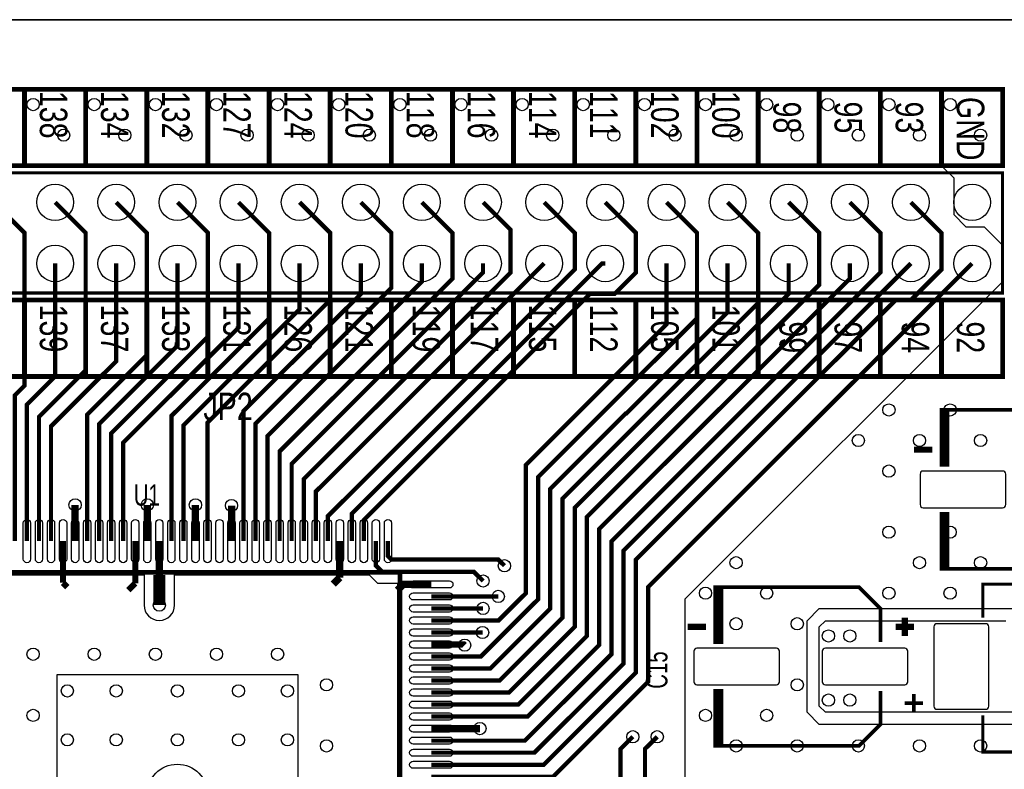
# Model space of a CAD drawing. Extents: x 0 to 101, y 0 to 65.
# Tile 3 of 4: x 36 to 77, y 34 to 65. Entities that reach past the tile are written whole.
import ezdxf
from ezdxf.enums import TextEntityAlignment as Align

# ---------------------------------------------------------------- set-up
doc = ezdxf.new("R2010")
doc.units = 0
for name, color, linetype in [('BOARD_GEOMETRY_OUTLINE', 2, 'CONTINUOUS'), ('BOARD_GEOMETRY_SILKSCREEN_TOP', 1, 'CONTINUOUS'), ('ETCH_TOP', 3, 'CONTINUOUS'), ('PACKAGE_GEOMETRY_SILKSCREEN_TOP', 4, 'CONTINUOUS'), ('PIN_TOP', 5, 'CONTINUOUS'), ('REF_DES_SILKSCREEN_TOP', 6, 'CONTINUOUS'), ('VIA_CLASS_TOP', 7, 'CONTINUOUS')]:
    doc.layers.add(name, color=color, linetype=linetype)

msp = doc.modelspace()

# ---------------------------------------------------------------- linework, layer by layer
at = {"layer": 'BOARD_GEOMETRY_OUTLINE'}
msp.add_lwpolyline([(0, 62.999874), (0, 1.999996, 0.414214), (1.999996, 0), (97.999804, 0, 0.414214), (99.9998, 1.999996), (99.9998, 62.999874, 0.414214), (97.999804, 64.99987), (1.999996, 64.99987, 0.414214)], format="xyb", close=True, dxfattribs=at)
at = {"layer": 'BOARD_GEOMETRY_SILKSCREEN_TOP', "const_width": 0.2032}
for points in [[(35.814, 62.103), (33.274, 62.103), (33.274, 58.928), (35.814, 58.928)], [(38.354, 62.103), (35.814, 62.103), (35.814, 58.928), (38.354, 58.928)], [(40.894, 62.103), (38.354, 62.103), (38.354, 58.928), (40.894, 58.928)], [(43.434, 62.103), (40.894, 62.103), (40.894, 58.928), (43.434, 58.928)], [(45.974, 62.103), (43.434, 62.103), (43.434, 58.928), (45.974, 58.928)], [(48.514, 62.103), (45.974, 62.103), (45.974, 58.928), (48.514, 58.928)], [(51.054, 62.103), (48.514, 62.103), (48.514, 58.928), (51.054, 58.928)], [(53.594, 62.103), (51.054, 62.103), (51.054, 58.928), (53.594, 58.928)], [(56.134, 62.103), (53.594, 62.103), (53.594, 58.928), (56.134, 58.928)], [(58.674, 62.103), (56.134, 62.103), (56.134, 58.928), (58.674, 58.928)], [(61.214, 62.103), (58.674, 62.103), (58.674, 58.928), (61.214, 58.928)], [(63.754, 62.103), (61.214, 62.103), (61.214, 58.928), (63.754, 58.928)], [(66.294, 62.103), (63.754, 62.103), (63.754, 58.928), (66.294, 58.928)], [(68.834, 62.103), (66.294, 62.103), (66.294, 58.928), (68.834, 58.928)], [(71.374, 62.103), (68.834, 62.103), (68.834, 58.928), (71.374, 58.928)], [(73.914, 62.103), (71.374, 62.103), (71.374, 58.928), (73.914, 58.928)], [(76.454, 62.103), (73.914, 62.103), (73.914, 58.928), (76.454, 58.928)], [(35.814, 53.34), (33.274, 53.34), (33.274, 50.165), (35.814, 50.165)], [(38.354, 53.34), (35.814, 53.34), (35.814, 50.165), (38.354, 50.165)], [(40.894, 53.34), (38.354, 53.34), (38.354, 50.165), (40.894, 50.165)], [(43.434, 53.34), (40.894, 53.34), (40.894, 50.165), (43.434, 50.165)], [(45.974, 53.34), (43.434, 53.34), (43.434, 50.165), (45.974, 50.165)], [(48.514, 53.34), (45.974, 53.34), (45.974, 50.165), (48.514, 50.165)], [(51.054, 53.34), (48.514, 53.34), (48.514, 50.165), (51.054, 50.165)], [(53.594, 53.34), (51.054, 53.34), (51.054, 50.165), (53.594, 50.165)], [(56.134, 53.34), (53.594, 53.34), (53.594, 50.165), (56.134, 50.165)], [(58.674, 53.34), (56.134, 53.34), (56.134, 50.165), (58.674, 50.165)], [(61.214, 53.34), (58.674, 53.34), (58.674, 50.165), (61.214, 50.165)], [(63.754, 53.34), (61.214, 53.34), (61.214, 50.165), (63.754, 50.165)], [(66.294, 53.34), (63.754, 53.34), (63.754, 50.165), (66.294, 50.165)], [(68.834, 53.34), (66.294, 53.34), (66.294, 50.165), (68.834, 50.165)], [(71.374, 53.34), (68.834, 53.34), (68.834, 50.165), (71.374, 50.165)], [(73.914, 53.34), (71.374, 53.34), (71.374, 50.165), (73.914, 50.165)], [(76.454, 53.34), (73.914, 53.34), (73.914, 50.165), (76.454, 50.165)]]:
    msp.add_lwpolyline(points, close=True, dxfattribs=at)
at = {"layer": 'ETCH_TOP'}
msp.add_lwpolyline([(1.999996, 0, -0.414214), (0, 1.999996), (0, 62.999874, -0.414214), (1.999996, 64.99987), (97.999804, 64.99987, -0.414214), (99.9998, 62.999874), (99.9998, 1.999996, -0.414214), (97.999804, 0)], format="xyb", close=True, dxfattribs=at)
for points in [[(18.288, 58.928), (73.914, 58.928), (74.422, 58.42), (74.422, 56.896), (74.93, 56.388), (75.692, 56.388), (76.454, 55.626), (76.454, 54.102), (63.246, 40.894), (63.246, 28.448), (64.934592, 26.759408), (84.268818, 26.759408)], [(77.597, 35.687), (68.834, 35.687), (68.326, 36.195), (68.326, 40.005), (68.834, 40.513), (77.216, 40.513)], [(77.343, 36.195), (69.088, 36.195), (68.834, 36.449), (68.834, 39.751), (69.088, 40.005), (76.581, 40.005)]]:
    msp.add_lwpolyline(points, dxfattribs=at)
for points, const_width in [([(35.41522, 43.31716), (35.41522, 49.38522), (35.814, 49.784), (35.814, 56.134), (34.544, 57.404)], 0.1778), ([(36.41344, 43.31716), (36.41344, 48.47844), (38.354, 50.419), (38.354, 56.134), (37.084, 57.404)], 0.1778), ([(38.41496, 43.31716), (38.41496, 48.57496), (40.894, 51.054), (40.894, 56.134), (39.624, 57.404)], 0.1778), ([(39.41318, 43.31716), (39.41318, 47.79518), (43.434, 51.816), (43.434, 56.134), (42.164, 57.404)], 0.1778), ([(41.91508, 43.31716), (41.91508, 48.51908), (45.974, 52.578), (45.974, 56.134), (44.704, 57.404)], 0.1778), ([(43.41368, 43.31716), (43.41368, 48.23968), (48.514, 53.34), (48.514, 56.134), (47.244, 57.404)], 0.1778), ([(45.4152, 43.31716), (45.4152, 48.2092), (51.054, 53.848), (51.054, 56.134), (49.784, 57.404)], 0.1778), ([(46.41342, 43.31716), (46.41342, 47.04842), (53.594, 54.229), (53.594, 56.134), (52.324, 57.404)], 0.1778), ([(47.41418, 43.31716), (47.41418, 45.89018), (56.007, 54.483), (56.007, 56.261), (54.864, 57.404)], 0.1778), ([(48.41494, 43.31716), (48.41494, 44.35094), (58.674, 54.61), (58.674, 56.134), (57.404, 57.404)], 0.1778), ([(59.944, 57.404), (61.214, 56.134), (61.214, 54.483), (60.325, 53.594), (59.309, 53.594), (49.91354, 44.19854), (49.91354, 43.31716)], 0.1778), ([(62.484, 57.404), (63.754, 56.134), (63.754, 52.578), (57.15, 45.974), (57.15, 40.894), (54.77256, 38.51656), (52.71516, 38.51656)], 0.1778), ([(70.104, 57.404), (71.374, 56.134), (71.374, 54.483), (60.198, 43.307), (60.198, 38.608), (56.60644, 35.01644), (52.71516, 35.01644)], 0.1778), ([(72.644, 57.404), (73.914, 56.134), (73.914, 54.61), (72.644, 53.34), (72.009, 53.34), (61.214, 42.545), (61.214, 37.846), (57.38368, 34.01568), (52.71516, 34.01568)], 0.1778), ([(65.024, 57.404), (66.294, 56.134), (66.294, 53.213), (58.166, 45.085), (58.166, 40.132), (55.5498, 37.5158), (52.71516, 37.5158)], 0.1778), ([(67.564, 57.404), (68.834, 56.134), (68.834, 53.975), (59.182, 44.323), (59.182, 39.37), (56.32704, 36.51504), (52.71516, 36.51504)], 0.1778), ([(35.91306, 43.31716), (35.91306, 48.99406), (37.084, 50.165), (37.084, 54.864)], 0.1778), ([(36.91382, 43.31716), (36.91382, 48.08982), (39.624, 50.8), (39.624, 54.864)], 0.1778), ([(38.9128, 43.31716), (38.9128, 48.1838), (42.164, 51.435), (42.164, 54.864)], 0.1778), ([(39.91356, 43.31716), (39.91356, 47.40656), (44.704, 52.197), (44.704, 54.864)], 0.1778), ([(42.41292, 43.31716), (42.41292, 48.12792), (47.244, 52.959), (47.244, 54.864)], 0.1778), ([(44.91482, 43.31716), (44.91482, 48.72482), (49.784, 53.594), (49.784, 54.864)], 0.1778), ([(45.91304, 43.31716), (45.91304, 47.69104), (52.324, 54.102), (52.324, 54.864)], 0.1778), ([(46.9138, 43.31716), (46.9138, 46.5328), (54.864, 54.483), (54.864, 54.864)], 0.1778), ([(57.404, 54.864), (47.91456, 45.37456), (47.91456, 43.31716)], 0.1778), ([(59.944, 54.864), (59.817, 54.864), (49.41316, 44.46016), (49.41316, 43.31716)], 0.1778), ([(70.104, 54.864), (70.104, 54.229), (59.69, 43.815), (59.69, 38.989), (56.7182, 36.0172), (52.71516, 36.0172)], 0.1778), ([(72.644, 54.864), (60.706, 42.926), (60.706, 38.227), (56.99506, 34.51606), (52.71516, 34.51606)], 0.1778), ([(75.184, 54.864), (61.722, 41.402), (61.722, 37.465), (57.7723, 33.5153), (52.71516, 33.5153)], 0.1778), ([(62.484, 54.864), (62.484, 52.324), (56.642, 46.482), (56.642, 41.148), (55.50916, 40.01516), (52.71516, 40.01516)], 0.1778), ([(65.024, 54.864), (65.024, 52.832), (60.818522, 48.626522), (60.798202, 48.626522), (57.658, 45.48632), (57.658, 40.513), (55.16118, 38.01618), (52.71516, 38.01618)], 0.1778), ([(67.564, 54.864), (67.564, 53.594), (58.674, 44.704), (58.674, 39.751), (55.93842, 37.01542), (52.71516, 37.01542)], 0.1778), ([(37.91458, 43.31716), (37.91458, 44.8183)], 0.3048), ([(40.91432, 43.31716), (40.91432, 44.8183)], 0.3048), ([(42.9133, 43.31716), (42.9133, 44.8183)], 0.3048), ([(44.41444, 43.31716), (44.41444, 44.79544)], 0.3048), ([(37.4142, 41.5798), (37.4142, 43.31716)], 0.254), ([(40.41394, 41.55694), (40.41394, 43.31716)], 0.254), ([(48.91278, 41.80078), (48.91278, 43.31716)], 0.3048), ([(54.864, 41.656), (54.483, 42.037), (50.673, 42.037), (50.41392, 42.29608), (50.41392, 43.31716)], 0.1778), ([(55.753, 42.291), (55.499, 42.545), (51.054, 42.545), (50.9143, 42.6847), (50.9143, 43.31716)], 0.1778), ([(48.91278, 41.80078), (48.641, 41.529)], 0.3048), ([(37.4142, 41.5798), (37.592, 41.402)], 0.254), ([(40.41394, 41.55694), (40.132, 41.275)], 0.254), ([(51.308, 41.275), (51.5493, 41.5163), (52.71516, 41.5163)], 0.3048), ([(52.71516, 41.01592), (55.499, 41.01592)], 0.1778), ([(54.864, 40.51554), (52.71516, 40.51554)], 0.1778), ([(52.71516, 39.51478), (54.84622, 39.51478)], 0.1778), ([(52.71516, 39.01694), (54.07406, 39.01694), (54.102, 38.989)], 0.254), ([(52.71516, 35.51682), (54.737, 35.51682)], 0.3048), ([(92.964, 20.066), (91.694, 18.796), (88.9, 18.796), (82.931, 24.765), (63.373, 24.765), (60.579, 27.559), (60.579, 34.671), (61.087, 35.179)], 0.1778), ([(92.964, 25.146), (91.567, 23.749), (85.725, 23.749), (83.693, 25.781), (63.797434, 25.781), (61.595, 27.983434), (61.595, 34.671), (62.103, 35.179)], 0.1778)]:
    msp.add_lwpolyline(points, dxfattribs=dict(at, const_width=const_width))
for points, format in [([(41.4147, 40.6527, 0.508, 0.508, 0), (41.4147, 41.91, 0.3048, 0.3048, 0), (41.4147, 43.31716, 0.3048, 0.3048, 0)], "xyseb"), ([(33.655, 41.91), (40.779192, 41.91), (40.779192, 40.6527, 1), (42.050208, 40.6527), (42.050208, 41.91), (50.135028, 41.91), (50.478182, 41.566592), (51.308, 41.566592), (51.308, 32.652208)], "xyb")]:
    msp.add_lwpolyline(points, format=format, dxfattribs=at)
at = {"layer": 'PACKAGE_GEOMETRY_SILKSCREEN_TOP', "const_width": 0.127}
msp.add_lwpolyline([(76.454, 58.634122), (12.954, 58.634122), (12.954, 53.633878), (76.454, 53.633878)], close=True, dxfattribs=at)
at = {"layer": 'PACKAGE_GEOMETRY_SILKSCREEN_TOP'}
for points, const_width in [([(80.772, 46.482), (80.772, 47.879), (79.883, 48.768), (74.168, 48.768), (74.168, 46.482), (73.914, 46.482), (73.914, 48.768), (74.168, 48.768)], 0.1524), ([(74.041, 46.482), (74.041, 48.768)], 0.1524), ([(73.533, 47.117), (72.771, 47.117)], 0.254), ([(74.168, 42.164), (73.914, 42.164), (73.914, 44.45), (74.168, 44.45), (74.168, 42.164), (79.883, 42.164), (80.772, 43.053), (80.772, 44.45)], 0.1524), ([(74.041, 42.164), (74.041, 44.45)], 0.1524), ([(32.91332, 42.01668), (51.41468, 42.01668)], 0.20066), ([(51.41468, 23.51532), (51.41468, 42.01668)], 0.20066), ([(71.374, 39.116), (71.374, 40.513), (70.485, 41.402), (64.77, 41.402), (64.77, 39.116), (64.516, 39.116), (64.516, 41.402), (64.77, 41.402)], 0.1524), ([(64.643, 39.116), (64.643, 41.402)], 0.1524), ([(75.6285, 40.132), (75.6285, 41.529), (79.5655, 41.529), (79.5655, 41.021)], 0.127), ([(72.39, 39.37), (72.39, 40.132)], 0.254), ([(64.135, 39.751), (63.373, 39.751)], 0.254), ([(72.771, 39.751), (72.009, 39.751)], 0.254), ([(64.77, 34.798), (64.516, 34.798), (64.516, 37.084), (64.77, 37.084), (64.77, 34.798), (70.485, 34.798), (71.374, 35.687), (71.374, 37.084)], 0.1524), ([(64.643, 34.798), (64.643, 37.084)], 0.1524), ([(72.771, 36.195), (72.771, 36.957)], 0.1524), ([(73.152, 36.576), (72.39, 36.576)], 0.1524), ([(75.6285, 36.068), (75.6285, 34.544), (79.5655, 34.544), (79.5655, 35.179)], 0.127)]:
    msp.add_lwpolyline(points, dxfattribs=dict(at, const_width=const_width))
at = {"layer": 'PIN_TOP'}
for points in [[(76.454, 46.228), (73.152, 46.228, 0.414214), (73.025, 46.101), (73.025, 44.831, 0.414214), (73.152, 44.704), (76.454, 44.704, 0.414214), (76.581, 44.831), (76.581, 46.101, 0.414214)], [(36.06292, 44.06773), (36.06292, 42.56659, -1), (35.7632, 42.56659), (35.7632, 44.06773, -1)], [(36.5633, 44.06773), (36.5633, 42.56659, -1), (36.26358, 42.56659), (36.26358, 44.06773, -1)], [(37.06368, 44.06773), (37.06368, 42.56659, -1), (36.76396, 42.56659), (36.76396, 44.06773, -1)], [(37.56406, 44.06773), (37.56406, 42.56659, -1), (37.26434, 42.56659), (37.26434, 44.06773, -1)], [(38.06444, 44.06773), (38.06444, 42.56659, -1), (37.76472, 42.56659), (37.76472, 44.06773, -1)], [(38.56482, 44.06773), (38.56482, 42.56659, -1), (38.2651, 42.56659), (38.2651, 44.06773, -1)], [(39.06266, 44.06773), (39.06266, 42.56659, -1), (38.76294, 42.56659), (38.76294, 44.06773, -1)], [(39.56304, 44.06773), (39.56304, 42.56659, -1), (39.26332, 42.56659), (39.26332, 44.06773, -1)], [(40.06342, 44.06773), (40.06342, 42.56659, -1), (39.7637, 42.56659), (39.7637, 44.06773, -1)], [(40.5638, 44.06773), (40.5638, 42.56659, -1), (40.26408, 42.56659), (40.26408, 44.06773, -1)], [(41.06418, 44.06773), (41.06418, 42.56659, -1), (40.76446, 42.56659), (40.76446, 44.06773, -1)], [(41.56456, 44.06773), (41.56456, 42.56659, -1), (41.26484, 42.56659), (41.26484, 44.06773, -1)], [(42.06494, 44.06773), (42.06494, 42.56659, -1), (41.76522, 42.56659), (41.76522, 44.06773, -1)], [(42.56278, 44.06773), (42.56278, 42.56659, -1), (42.26306, 42.56659), (42.26306, 44.06773, -1)], [(43.06316, 44.06773), (43.06316, 42.56659, -1), (42.76344, 42.56659), (42.76344, 44.06773, -1)], [(43.56354, 44.06773), (43.56354, 42.56659, -1), (43.26382, 42.56659), (43.26382, 44.06773, -1)], [(44.06392, 44.06773), (44.06392, 42.56659, -1), (43.7642, 42.56659), (43.7642, 44.06773, -1)], [(44.5643, 44.06773), (44.5643, 42.56659, -1), (44.26458, 42.56659), (44.26458, 44.06773, -1)], [(45.06468, 44.06773), (45.06468, 42.56659, -1), (44.76496, 42.56659), (44.76496, 44.06773, -1)], [(45.56506, 44.06773), (45.56506, 42.56659, -1), (45.26534, 42.56659), (45.26534, 44.06773, -1)], [(46.0629, 44.06773), (46.0629, 42.56659, -1), (45.76318, 42.56659), (45.76318, 44.06773, -1)], [(46.56328, 44.06773), (46.56328, 42.56659, -1), (46.26356, 42.56659), (46.26356, 44.06773, -1)], [(47.06366, 44.06773), (47.06366, 42.56659, -1), (46.76394, 42.56659), (46.76394, 44.06773, -1)], [(47.56404, 44.06773), (47.56404, 42.56659, -1), (47.26432, 42.56659), (47.26432, 44.06773, -1)], [(48.06442, 44.06773), (48.06442, 42.56659, -1), (47.7647, 42.56659), (47.7647, 44.06773, -1)], [(48.5648, 44.06773), (48.5648, 42.56659, -1), (48.26508, 42.56659), (48.26508, 44.06773, -1)], [(49.06264, 44.06773), (49.06264, 42.56659, -1), (48.76292, 42.56659), (48.76292, 44.06773, -1)], [(49.56302, 44.06773), (49.56302, 42.56659, -1), (49.2633, 42.56659), (49.2633, 44.06773, -1)], [(50.0634, 44.06773), (50.0634, 42.56659, -1), (49.76368, 42.56659), (49.76368, 44.06773, -1)], [(50.56378, 44.06773), (50.56378, 42.56659, -1), (50.26406, 42.56659), (50.26406, 44.06773, -1)], [(51.06416, 44.06773), (51.06416, 42.56659, -1), (50.76444, 42.56659), (50.76444, 44.06773, -1)], [(51.96459, 41.66616), (53.46573, 41.66616, -1), (53.46573, 41.36644), (51.96459, 41.36644, -1)], [(51.96459, 41.16578), (53.46573, 41.16578, -1), (53.46573, 40.86606), (51.96459, 40.86606, -1)], [(51.96459, 40.6654), (53.46573, 40.6654, -1), (53.46573, 40.36568), (51.96459, 40.36568, -1)], [(51.96459, 40.16502), (53.46573, 40.16502, -1), (53.46573, 39.8653), (51.96459, 39.8653, -1)], [(75.8825, 36.449), (75.8825, 39.751, 0.414214), (75.7555, 39.878), (73.7235, 39.878, 0.414214), (73.5965, 39.751), (73.5965, 36.449, 0.414214), (73.7235, 36.322), (75.7555, 36.322, 0.414214)], [(51.96459, 39.66464), (53.46573, 39.66464, -1), (53.46573, 39.36492), (51.96459, 39.36492, -1)], [(51.96459, 39.1668), (53.46573, 39.1668, -1), (53.46573, 38.86708), (51.96459, 38.86708, -1)], [(51.96459, 38.66642), (53.46573, 38.66642, -1), (53.46573, 38.3667), (51.96459, 38.3667, -1)], [(67.056, 38.862), (63.754, 38.862, 0.414214), (63.627, 38.735), (63.627, 37.465, 0.414214), (63.754, 37.338), (67.056, 37.338, 0.414214), (67.183, 37.465), (67.183, 38.735, 0.414214)], [(72.39, 38.862), (69.088, 38.862, 0.414214), (68.961, 38.735), (68.961, 37.465, 0.414214), (69.088, 37.338), (72.39, 37.338, 0.414214), (72.517, 37.465), (72.517, 38.735, 0.414214)], [(51.96459, 38.16604), (53.46573, 38.16604, -1), (53.46573, 37.86632), (51.96459, 37.86632, -1)], [(51.96459, 37.66566), (53.46573, 37.66566, -1), (53.46573, 37.36594), (51.96459, 37.36594, -1)], [(51.96459, 37.16528), (53.46573, 37.16528, -1), (53.46573, 36.86556), (51.96459, 36.86556, -1)], [(51.96459, 36.6649), (53.46573, 36.6649, -1), (53.46573, 36.36518), (51.96459, 36.36518, -1)], [(51.96459, 36.16706), (53.46573, 36.16706, -1), (53.46573, 35.86734), (51.96459, 35.86734, -1)], [(51.96459, 35.66668), (53.46573, 35.66668, -1), (53.46573, 35.36696), (51.96459, 35.36696, -1)], [(51.96459, 35.1663), (53.46573, 35.1663, -1), (53.46573, 34.86658), (51.96459, 34.86658, -1)], [(51.96459, 34.66592), (53.46573, 34.66592, -1), (53.46573, 34.3662), (51.96459, 34.3662, -1)], [(51.96459, 34.16554), (53.46573, 34.16554, -1), (53.46573, 33.86582), (51.96459, 33.86582, -1)]]:
    msp.add_lwpolyline(points, format="xyb", close=True, dxfattribs=at)
msp.add_lwpolyline([(37.16401, 27.76601), (37.16401, 37.76599), (47.16399, 37.76599), (47.16399, 27.76601)], close=True, dxfattribs=at)
for centre in [(37.084, 57.404), (39.624, 57.404), (42.164, 57.404), (44.704, 57.404), (47.244, 57.404), (49.784, 57.404), (52.324, 57.404), (54.864, 57.404), (57.404, 57.404), (59.944, 57.404), (62.484, 57.404), (65.024, 57.404), (67.564, 57.404), (70.104, 57.404), (72.644, 57.404), (75.184, 57.404), (37.084, 54.864), (39.624, 54.864), (42.164, 54.864), (44.704, 54.864), (47.244, 54.864), (49.784, 54.864), (52.324, 54.864), (54.864, 54.864), (57.404, 54.864), (59.944, 54.864), (62.484, 54.864), (65.024, 54.864), (67.564, 54.864), (70.104, 54.864), (72.644, 54.864), (75.184, 54.864)]:
    msp.add_circle(centre, 0.762, dxfattribs=at)
at = {"layer": 'VIA_CLASS_TOP'}
for centre, radius in [((36.1696, 61.468), 0.254), ((38.7096, 61.468), 0.254), ((41.2496, 61.468), 0.254), ((43.7896, 61.468), 0.254), ((46.3296, 61.468), 0.254), ((48.8696, 61.468), 0.254), ((51.4096, 61.468), 0.254), ((53.9496, 61.468), 0.254), ((56.4896, 61.468), 0.254), ((59.0296, 61.468), 0.254), ((61.5696, 61.468), 0.254), ((64.1096, 61.468), 0.254), ((66.6496, 61.468), 0.254), ((69.1896, 61.468), 0.254), ((71.7296, 61.468), 0.254), ((74.2696, 61.468), 0.254), ((37.4396, 60.198), 0.254), ((39.9796, 60.198), 0.254), ((42.5196, 60.198), 0.254), ((45.0596, 60.198), 0.254), ((47.5996, 60.198), 0.254), ((50.1396, 60.198), 0.254), ((52.6796, 60.198), 0.254), ((55.2196, 60.198), 0.254), ((57.7596, 60.198), 0.254), ((60.2996, 60.198), 0.254), ((62.8396, 60.198), 0.254), ((65.3796, 60.198), 0.254), ((67.9196, 60.198), 0.254), ((70.4596, 60.198), 0.254), ((72.9996, 60.198), 0.254), ((75.5396, 60.198), 0.254), ((71.7296, 48.768), 0.254), ((74.2696, 48.768), 0.254), ((70.4596, 47.498), 0.254), ((72.9996, 47.498), 0.254), ((75.5396, 47.498), 0.254), ((71.7296, 46.228), 0.254), ((37.91458, 44.8183), 0.254), ((40.91432, 44.8183), 0.254), ((42.9133, 44.8183), 0.254), ((44.41444, 44.79544), 0.254), ((71.7296, 43.688), 0.254), ((74.2696, 43.688), 0.254), ((65.3796, 42.418), 0.254), ((72.9996, 42.418), 0.254), ((75.5396, 42.418), 0.254), ((55.753, 42.291), 0.254), ((54.864, 41.656), 0.254), ((64.1096, 41.148), 0.254), ((66.6496, 41.148), 0.254), ((71.7296, 41.148), 0.254), ((74.2696, 41.148), 0.254), ((55.499, 41.01592), 0.254), ((41.4147, 40.6527), 0.254), ((54.864, 40.51554), 0.254), ((65.3796, 39.878), 0.254), ((67.9196, 39.878), 0.254), ((54.84622, 39.51478), 0.254), ((69.215, 39.37), 0.254), ((70.104, 39.37), 0.254), ((54.102, 38.989), 0.254), ((36.1696, 38.608), 0.254), ((38.7096, 38.608), 0.254), ((41.2496, 38.608), 0.254), ((43.7896, 38.608), 0.254), ((46.3296, 38.608), 0.254), ((37.592, 37.084), 0.254), ((39.624, 37.084), 0.254), ((42.164, 37.084), 0.254), ((44.704, 37.084), 0.254), ((46.736, 37.084), 0.254), ((48.3616, 37.338), 0.254), ((67.9196, 37.338), 0.254), ((69.215, 36.703), 0.254), ((70.104, 36.703), 0.254), ((36.1696, 36.068), 0.254), ((64.1096, 36.068), 0.254), ((66.6496, 36.068), 0.254), ((54.737, 35.51682), 0.254), ((37.592, 35.052), 0.254), ((39.624, 35.052), 0.254), ((42.164, 35.052), 0.254), ((44.704, 35.052), 0.254), ((46.736, 35.052), 0.254), ((61.087, 35.179), 0.254), ((62.103, 35.179), 0.254), ((48.3616, 34.798), 0.254), ((65.3796, 34.798), 0.254), ((67.9196, 34.798), 0.254), ((70.4596, 34.798), 0.254), ((72.9996, 34.798), 0.254), ((75.5396, 34.798), 0.254), ((42.164, 32.766), 1.27)]:
    msp.add_circle(centre, radius, dxfattribs=at)

# ---------------------------------------------------------------- texts
at = {"layer": 'BOARD_GEOMETRY_SILKSCREEN_TOP', "width": 0.777778}
for s, p in [('138', (36.449, 62.0395)), ('134', (38.989, 62.0395)), ('132', (41.529, 62.0395)), ('127', (44.069, 62.0395)), ('124', (46.609, 62.0395)), ('120', (49.149, 62.0395)), ('118', (51.689, 62.0395)), ('116', (54.229, 62.0395)), ('114', (56.769, 62.0395)), ('111', (59.309, 62.0395)), ('102', (61.849, 62.0395)), ('100', (64.389, 62.0395)), ('98', (66.929, 61.595)), ('95', (69.469, 61.595)), ('93', (72.009, 61.595)), ('GND', (74.549, 61.7855)), ('139', (36.449, 53.1495)), ('137', (38.989, 53.1495)), ('133', (41.529, 53.1495)), ('131', (44.069, 53.1495)), ('126', (46.609, 53.1495)), ('121', (49.149, 53.1495)), ('119', (51.943, 53.1495)), ('117', (54.356, 53.1495)), ('115', (56.769, 53.1495)), ('112', (59.309, 53.1495)), ('105', (61.849, 53.1495)), ('101', (64.389, 53.1495)), ('99', (67.183, 52.451)), ('97', (69.469, 52.451)), ('94', (72.263, 52.451)), ('92', (74.549, 52.451))]:
    msp.add_text(s, height=1.143, rotation=270, dxfattribs=at).set_placement(p)
at = {"layer": 'REF_DES_SILKSCREEN_TOP', "width": 0.777778}
msp.add_text('JP2', height=1.143, dxfattribs=at).set_placement((43.2435, 48.344582))
at = {"layer": 'REF_DES_SILKSCREEN_TOP', "width": 0.714286}
msp.add_text('U1', height=0.889, dxfattribs=at).set_placement((40.894, 44.788582), align=Align.CENTER)
msp.add_text('C15', height=0.889, rotation=90, dxfattribs=at).set_placement((62.526418, 37.951918), align=Align.CENTER)

doc.saveas('drawing.dxf')
